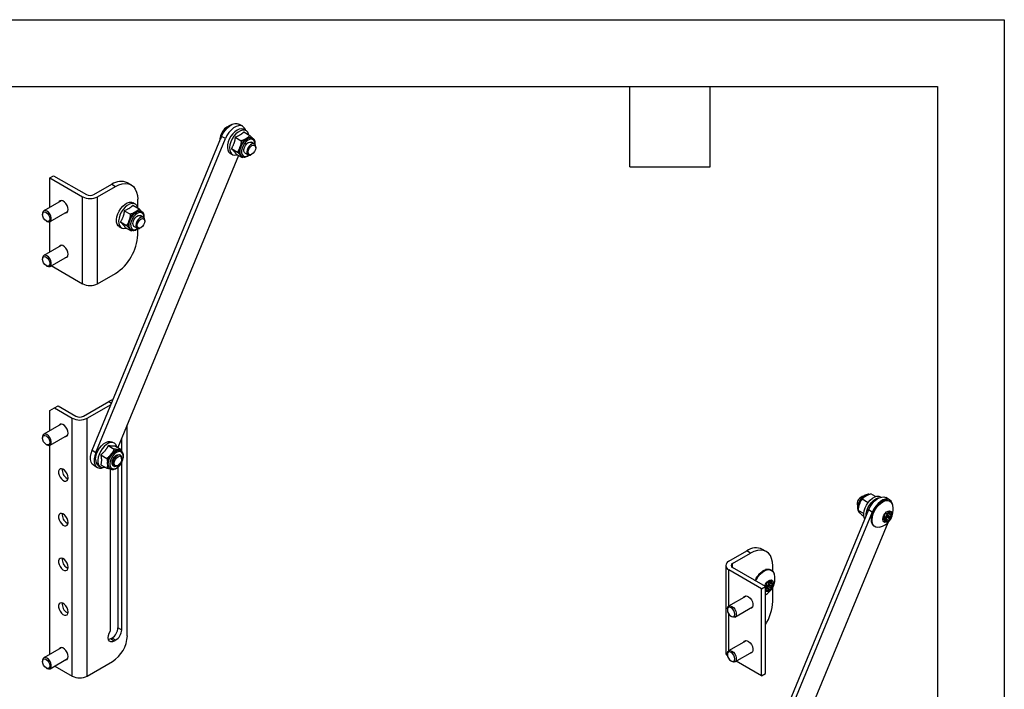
# Model space of a CAD drawing. Header units: millimetres. Extents: x 0 to 559, y 0 to 432.
# Tile 5 of 5: x 372 to 559, y 305 to 432. Entities that reach past the tile are written whole.
import ezdxf

# ---------------------------------------------------------------- set-up
doc = ezdxf.new("R2010")
doc.units = ezdxf.units.MM
doc.header["$LTSCALE"] = 2
doc.layers.add('TEXT', color=140, linetype='Continuous', lineweight=25)

msp = doc.modelspace()

# ---------------------------------------------------------------- linework, layer by layer
at = {"color": 7, "linetype": 'Continuous'}
for p, q in [((0, 431.81), (558.8, 431.81)), ((558.8, 431.81), (558.8, 0.01))]:
    msp.add_line(p, q, dxfattribs=at)
for p, q in [((414.13, 411.55), (413.42, 411.96)), ((414.34, 410.49), (415.51, 409.82)), ((414.67, 410.77), (414.35, 410.96)), ((415.97, 409.33), (415.51, 409.82)), ((385.52, 350.01), (410.12, 409.62)), ((386.23, 349.6), (410.83, 409.21)), ((410.83, 409.21), (410.12, 409.62)), ((412.7, 409.46), (413.86, 408.79)), ((416.34, 408.19), (415.77, 408.52)), ((416.03, 409.29), (415.89, 409.37)), ((413.32, 406.01), (390.42, 350.53)), ((411.75, 406.46), (412.05, 406.28)), ((411.97, 407.34), (413.14, 406.67)), ((412.86, 406.28), (414.03, 405.61)), ((413.89, 405.91), (414.03, 405.83)), ((414.57, 406.44), (415.14, 406.11)), ((415.74, 406.17), (415.88, 406.25)), ((416.59, 407.48), (416.59, 407.64)), ((414.05, 405.82), (414.03, 405.83)), ((414.03, 405.61), (414.31, 405.74)), ((377.5, 401.76), (378.21, 402.17)), ((378.21, 402.17), (384.43, 398.57)), ((377.5, 401.76), (383.72, 398.17)), ((377.5, 396.19), (377.5, 401.76)), ((385.85, 398.57), (389.24, 400.53)), ((389.24, 400.53), (389.95, 400.13)), ((392.95, 400.42), (392.24, 400.83)), ((386.55, 398.17), (389.95, 400.13)), ((379.65, 397.42), (376.34, 395.51)), ((383.72, 381.64), (383.72, 398.17)), ((386.55, 381.64), (386.55, 398.17)), ((393.27, 396.56), (394.44, 395.88)), ((393.6, 396.84), (393.28, 397.03)), ((394.19, 396.11), (394.19, 397.68)), ((376.09, 394.96), (376.09, 394.8)), ((377.54, 393.44), (380.85, 395.35)), ((380.85, 395.35), (380.9, 395.38)), ((391.63, 395.52), (392.79, 394.85)), ((394.9, 395.39), (394.44, 395.88)), ((394.96, 395.36), (394.82, 395.44)), ((376.79, 393.58), (376.94, 393.49)), ((377.5, 387.69), (377.5, 393.42)), ((390.91, 393.4), (392.07, 392.73)), ((395.27, 394.26), (394.7, 394.58)), ((395.52, 393.54), (395.52, 393.71)), ((390.68, 392.52), (390.98, 392.35)), ((391.79, 392.34), (392.96, 391.67)), ((392.82, 391.97), (392.96, 391.89)), ((392.99, 391.88), (392.96, 391.89)), ((392.96, 391.67), (393.24, 391.81)), ((393.5, 392.5), (394.07, 392.18)), ((394.19, 390.95), (394.19, 392.07)), ((394.67, 392.24), (394.81, 392.32)), ((379.65, 388.93), (376.34, 387.02)), ((376.09, 386.47), (376.09, 386.31)), ((377.54, 384.94), (380.85, 386.85)), ((380.85, 386.85), (380.9, 386.89)), ((376.79, 385.08), (376.94, 385)), ((377.77, 385.08), (383.72, 381.64)), ((386.55, 381.64), (389.95, 383.6)), ((383.87, 356.51), (388.67, 359.28)), ((388.67, 359.28), (389.22, 358.97)), ((377.5, 357.57), (378.35, 358.06)), ((377.5, 353.73), (377.5, 357.57)), ((378.35, 358.06), (379.06, 358.46)), ((378.35, 358.06), (381.74, 356.1)), ((379.06, 358.46), (382.45, 356.51)), ((384.57, 356.1), (389.11, 358.72)), ((381.74, 307.1), (381.74, 356.1)), ((384.57, 307.1), (384.57, 356.1)), ((379.65, 354.96), (376.34, 353.05)), ((392.21, 314.78), (392.21, 354.86)), ((376.09, 352.5), (376.09, 352.34)), ((377.54, 350.98), (380.85, 352.89)), ((380.85, 352.89), (380.9, 352.92)), ((391.13, 352.26), (391.13, 350.12)), ((376.79, 351.12), (376.94, 351.03)), ((377.5, 311.27), (377.5, 350.96)), ((385.52, 350.01), (386.23, 349.6)), ((388.57, 350.91), (389.74, 350.23)), ((389.59, 351.43), (389.32, 351.58)), ((389.98, 350.78), (391.15, 350.11)), ((390.43, 350.54), (390.43, 350.52)), ((391, 349.93), (390.86, 350.01)), ((391.19, 349.77), (391.15, 350.11)), ((387.16, 349.15), (388.32, 348.47)), ((390.89, 349.07), (390.74, 349.15)), ((391.13, 348.36), (391.13, 348.52)), ((385.82, 347.15), (386.52, 346.74)), ((386.72, 347.08), (387.08, 346.87)), ((387.16, 347.27), (388.32, 346.59)), ((388.32, 346.59), (388.96, 346.49)), ((388.86, 346.54), (389, 346.46)), ((389.01, 315.69), (389.01, 346.43)), ((389.54, 347.07), (389.69, 346.99)), ((390.29, 347.05), (390.43, 347.13)), ((390.43, 346.79), (390.43, 316.3)), ((391.13, 347.7), (391.13, 315.89)), ((380.75, 344.67), (380.95, 344.58)), ((531.55, 340.75), (531.51, 340.69)), ((531.7, 341.19), (531.56, 341.11)), ((532.92, 340.05), (531.79, 340.71)), ((534.35, 341.21), (533.42, 341.75)), ((535.37, 341.1), (535.26, 341.16)), ((535.92, 340.42), (535.86, 340.45)), ((537.02, 340.6), (536.31, 341.01)), ((536.51, 340.55), (536.49, 340.52)), ((536.56, 340.52), (536.51, 340.55)), ((536.54, 340.55), (536.95, 340.38)), ((537.06, 340.35), (536.92, 340.43)), ((533.02, 338.67), (511.39, 286.27)), ((530.85, 339.88), (530.85, 339.72)), ((532.12, 337.98), (531.05, 338.6)), ((533.72, 338.26), (533.02, 338.67)), ((534.06, 338.56), (534, 338.59)), ((534.53, 339.41), (534.57, 339.35)), ((534.58, 339.37), (534.53, 339.41)), ((535.17, 340.05), (535.19, 339.98)), ((535.23, 340.02), (535.17, 340.05)), ((533.72, 338.26), (512.54, 286.94)), ((531.36, 338.1), (531.41, 338.07)), ((531.41, 338.07), (531.47, 338.03)), ((532.16, 337.41), (531.94, 337.54)), ((533.6, 336.82), (533.54, 336.85)), ((533.72, 337.67), (533.66, 337.71)), ((536.05, 336.82), (535.78, 336.98)), ((535.78, 336.98), (536.02, 336.83)), ((535.79, 336.88), (535.84, 336.85)), ((536.02, 336.83), (535.84, 336.85)), ((535.85, 337.14), (536.03, 337.36)), ((535.92, 337.01), (535.86, 336.94)), ((535.92, 337.01), (536.49, 336.69)), ((536.25, 337.07), (536.06, 337.09)), ((536.06, 337.09), (536.63, 336.76)), ((536.09, 336.48), (536.09, 336.73)), ((536.17, 337.96), (536.11, 337.81)), ((536.11, 337.55), (536.11, 337.79)), ((536.25, 337.07), (536.81, 336.74)), ((536.49, 336.69), (536.3, 336.46)), ((536.32, 338.06), (536.51, 338.03)), ((536.46, 337.58), (536.46, 337.33)), ((536.46, 337.58), (537.03, 337.25)), ((536.46, 337.33), (537.03, 337)), ((536.72, 337.99), (536.54, 337.76)), ((536.54, 337.76), (537.1, 337.43)), ((536.81, 336.74), (536.63, 336.76)), ((536.65, 338.11), (536.84, 338.34)), ((536.71, 338.19), (537.08, 337.97)), ((536.72, 337.99), (537.29, 337.66)), ((536.75, 338.24), (537.04, 338.07)), ((536.9, 338.4), (537.05, 338.32)), ((537.03, 337.25), (537.03, 337)), ((537.05, 338.32), (537.04, 338.07)), ((537.29, 337.66), (537.1, 337.43)), ((537.11, 337.97), (537.29, 337.94)), ((380.75, 336.17), (380.95, 336.09)), ((516.32, 286.86), (536.73, 336.31)), ((533.72, 336.11), (533.66, 336.14)), ((534.12, 335.58), (534.26, 335.5)), ((536.09, 336.58), (536.3, 336.46)), ((513.58, 330.78), (512.87, 331.19)), ((506.48, 328.93), (509.87, 330.89)), ((507.18, 328.53), (510.58, 330.49)), ((510.58, 330.49), (509.87, 330.89)), ((380.75, 327.68), (380.95, 327.59)), ((505.89, 328.12), (505.89, 311.59)), ((507.18, 327.71), (507.18, 328.53)), ((513.41, 324.12), (507.18, 327.71)), ((513.53, 327.33), (513.47, 327.36)), ((514.16, 327.39), (514.1, 327.43)), ((514.14, 327.42), (514.46, 327.26)), ((514.82, 327.03), (514.82, 328.04)), ((512.7, 323.71), (506.48, 327.3)), ((506.48, 320.42), (506.48, 327.3)), ((511.47, 325.23), (511.64, 325.56)), ((511.64, 325.56), (511.58, 325.59)), ((512.18, 326.35), (512.13, 326.39)), ((512.84, 326.97), (512.78, 327)), ((512.78, 327), (512.79, 326.93)), ((514.58, 327.23), (514.44, 327.31)), ((512.7, 323.71), (513.41, 324.12)), ((512.7, 307.18), (512.7, 323.71)), ((513.41, 324.1), (513.56, 324.28)), ((513.41, 307.59), (513.41, 324.12)), ((513.41, 323.88), (513.41, 323.88)), ((513.41, 323.88), (513.98, 323.56)), ((513.56, 323.73), (513.41, 323.81)), ((513.41, 323.81), (513.53, 323.74)), ((513.53, 323.74), (513.41, 323.76)), ((513.73, 323.92), (513.55, 323.95)), ((513.55, 323.95), (514.12, 323.63)), ((513.58, 323.37), (513.6, 323.63)), ((513.64, 324.46), (513.65, 324.71)), ((513.73, 323.92), (514.3, 323.59)), ((513.87, 324.97), (514.05, 324.93)), ((513.97, 324.42), (513.95, 324.17)), ((513.95, 324.17), (514.52, 323.84)), ((513.97, 324.42), (514.53, 324.1)), ((514.23, 324.82), (514.04, 324.61)), ((514.04, 324.61), (514.61, 324.28)), ((514.3, 323.59), (514.12, 323.63)), ((514.19, 325), (514.39, 325.22)), ((514.23, 325.05), (514.62, 324.83)), ((514.23, 324.82), (514.8, 324.5)), ((514.28, 325.1), (514.58, 324.93)), ((514.44, 325.27), (514.59, 325.19)), ((514.53, 324.1), (514.52, 323.84)), ((514.59, 325.19), (514.58, 324.93)), ((514.8, 324.5), (514.61, 324.28)), ((514.64, 324.82), (514.82, 324.79)), ((514.82, 321.31), (514.82, 323.96)), ((509.75, 322.31), (506.44, 320.4)), ((513.59, 323.45), (513.79, 323.33)), ((513.98, 323.56), (513.79, 323.33)), ((506.2, 319.86), (506.2, 319.69)), ((507.64, 318.33), (510.95, 320.24)), ((511.01, 320.28), (510.95, 320.24)), ((380.75, 319.19), (380.95, 319.1)), ((506.48, 311.93), (506.48, 318.88)), ((506.9, 318.47), (507.04, 318.39)), ((391.13, 315.89), (390.43, 316.3)), ((389.3, 314.34), (389.01, 314.18)), ((390, 313.93), (389.3, 314.34)), ((379.65, 312.5), (376.34, 310.59)), ((389.72, 313.77), (389.01, 314.18)), ((390, 313.93), (389.72, 313.77)), ((509.75, 313.82), (506.44, 311.91)), ((506.2, 311.36), (506.2, 311.2)), ((507.64, 309.83), (510.95, 311.74)), ((511.01, 311.78), (510.95, 311.74)), ((376.09, 310.04), (376.09, 309.88)), ((376.79, 308.66), (376.94, 308.57)), ((377.54, 308.52), (380.85, 310.43)), ((378.42, 309.02), (381.74, 307.1)), ((380.85, 310.43), (380.9, 310.46)), ((384.57, 307.1), (389.38, 309.88)), ((506.9, 309.98), (507.04, 309.89)), ((512.7, 307.18), (507.88, 309.97)), ((512.7, 307.18), (513.41, 307.59))]:
    msp.add_line(p, q)
at = {"flags": 128}
for points in [[(410.12, 409.62), (410.42, 410.22), (410.79, 410.78), (411.21, 411.26), (411.68, 411.65), (412.15, 411.93), (412.62, 412.07), (413.04, 412.08), (413.42, 411.96), (413.42, 411.96)], [(414.67, 410.77), (414.63, 410.92), (414.42, 411.29), (414.12, 411.55), (413.75, 411.68), (413.32, 411.66), (412.86, 411.52), (412.38, 411.24), (411.92, 410.85), (411.49, 410.37), (411.12, 409.81), (410.83, 409.21)], [(413.88, 411.08), (413.48, 411.02), (413.05, 410.84), (412.63, 410.53), (412.23, 410.14), (411.87, 409.66), (411.58, 409.13), (411.36, 408.58), (411.24, 408.04), (411.21, 407.53), (411.28, 407.09), (411.45, 406.73), (411.71, 406.48), (411.75, 406.46)], [(412.47, 409.66), (412.14, 409.15), (411.88, 408.61), (411.71, 408.06), (411.63, 407.53), (411.66, 407.05), (411.78, 406.64), (411.99, 406.33), (412.28, 406.14), (412.64, 406.08), (413.04, 406.14), (413.08, 406.15)], [(415.28, 409.95), (415.25, 410.09), (415.08, 410.44), (414.82, 410.69), (414.49, 410.82), (414.11, 410.83), (413.69, 410.7), (413.27, 410.46), (412.85, 410.1), (412.47, 409.66)], [(414.35, 410.96), (414.23, 411.02), (413.88, 411.08)], [(413.89, 405.91), (413.76, 406.01), (413.57, 406.29), (413.48, 406.67), (413.5, 407.12), (413.61, 407.61), (413.83, 408.1), (414.12, 408.56)], [(414.03, 405.83), (413.9, 405.92), (413.71, 406.2), (413.62, 406.58), (413.64, 407.04), (413.75, 407.53), (413.97, 408.02), (414.26, 408.48)], [(414.48, 408.31), (414.2, 407.87), (414.01, 407.41), (413.91, 406.95), (413.91, 406.53), (414.02, 406.19), (414.22, 405.96), (414.49, 405.84), (414.82, 405.86), (415.18, 406.01), (415.26, 406.07)], [(414.12, 408.56), (414.46, 408.95), (414.84, 409.25), (415.23, 409.42), (415.58, 409.47), (415.89, 409.37)], [(414.26, 408.48), (414.61, 408.87), (414.99, 409.17), (415.37, 409.34), (415.73, 409.38), (416.03, 409.29)], [(414.57, 406.44), (414.44, 406.57), (414.34, 406.83), (414.34, 407.17), (414.44, 407.55), (414.63, 407.92), (414.88, 408.23), (415.17, 408.46), (415.46, 408.57), (415.72, 408.54), (415.77, 408.52)], [(416.44, 408.11), (416.43, 408.43), (416.33, 408.77), (416.13, 409), (415.85, 409.11), (415.52, 409.09), (415.16, 408.94), (414.8, 408.67), (414.48, 408.31)], [(416.59, 407.64), (416.54, 407.94), (416.4, 408.15), (416.17, 408.25), (415.9, 408.21), (415.6, 408.04), (415.33, 407.77), (415.1, 407.43), (414.95, 407.05), (414.89, 406.68)], [(415.17, 406.68), (415.23, 407.02), (415.39, 407.37), (415.62, 407.68), (415.89, 407.89), (416.16, 407.98), (416.39, 407.93), (416.54, 407.75), (416.59, 407.47), (416.53, 407.12), (416.37, 406.77), (416.14, 406.46), (415.87, 406.25), (415.6, 406.16), (415.37, 406.21), (415.22, 406.39), (415.17, 406.68)], [(416.03, 409.29), (416.03, 409.29), (416.08, 409.26)], [(414.89, 406.68), (414.94, 406.37), (415.08, 406.16), (415.3, 406.06), (415.58, 406.1), (415.74, 406.17)], [(389.95, 400.13), (390.61, 400.45), (391.26, 400.64), (391.87, 400.7), (392.44, 400.63), (392.95, 400.42), (393.38, 400.09), (393.73, 399.63), (393.98, 399.07), (394.14, 398.41), (394.19, 397.68)], [(380.97, 395.74), (380.92, 396.11), (380.77, 396.5), (380.55, 396.87), (380.27, 397.17), (379.97, 397.37), (379.68, 397.46), (379.42, 397.41), (379.24, 397.24), (379.2, 397.17)], [(379.71, 397.45), (379.7, 397.45), (379.65, 397.42)], [(390.68, 392.52), (390.5, 392.65), (390.29, 392.96), (390.17, 393.36), (390.14, 393.84), (390.22, 394.37), (390.39, 394.92), (390.64, 395.46), (390.97, 395.96), (391.35, 396.41), (391.77, 396.76), (392.19, 397.01), (392.61, 397.13), (392.99, 397.13), (393.28, 397.03)], [(394.21, 396.01), (394.18, 396.15), (394.01, 396.51), (393.75, 396.76), (393.43, 396.89), (393.04, 396.89), (392.63, 396.77), (392.2, 396.52), (391.78, 396.17), (391.4, 395.73)], [(376.94, 395.45), (376.65, 395.56), (376.39, 395.54), (376.2, 395.39), (376.1, 395.13), (376.09, 394.96)], [(376.79, 395.21), (377.07, 394.99), (377.29, 394.68), (377.45, 394.33), (377.5, 393.98), (377.45, 393.7), (377.29, 393.53), (377.07, 393.48), (376.79, 393.58), (376.52, 393.8), (376.29, 394.1), (376.14, 394.46), (376.09, 394.8), (376.14, 395.08), (376.29, 395.26), (376.52, 395.3), (376.79, 395.21)], [(376.94, 393.49), (376.94, 393.49), (377.23, 393.39), (377.48, 393.41), (377.67, 393.56), (377.77, 393.82), (377.77, 394.16), (377.67, 394.54), (377.48, 394.91), (377.23, 395.23), (376.94, 395.45)], [(380.4, 395.09), (380.55, 395.09), (380.77, 395.2), (380.92, 395.42), (380.97, 395.74)], [(391.4, 395.73), (391.07, 395.22), (390.81, 394.67), (390.64, 394.12), (390.56, 393.59), (390.59, 393.11), (390.71, 392.71), (390.92, 392.4), (391.22, 392.21), (391.57, 392.14), (391.98, 392.2), (392.02, 392.21)], [(393.05, 394.63), (393.4, 395.02), (393.78, 395.31), (394.16, 395.49), (394.52, 395.53), (394.82, 395.44)], [(393.19, 394.55), (393.54, 394.94), (393.92, 395.23), (394.3, 395.41), (394.66, 395.45), (394.96, 395.36)], [(395.37, 394.17), (395.36, 394.49), (395.26, 394.83), (395.06, 395.07), (394.78, 395.18), (394.45, 395.16), (394.1, 395.01), (393.74, 394.74), (393.41, 394.37)], [(394.96, 395.36), (394.97, 395.36), (395.02, 395.32)], [(392.82, 391.97), (392.69, 392.07), (392.51, 392.35), (392.41, 392.73), (392.43, 393.18), (392.55, 393.67), (392.76, 394.17), (393.05, 394.63)], [(392.96, 391.89), (392.83, 391.99), (392.65, 392.27), (392.56, 392.65), (392.57, 393.1), (392.69, 393.59), (392.9, 394.09), (393.19, 394.55)], [(393.41, 394.37), (393.14, 393.94), (392.94, 393.47), (392.84, 393.01), (392.85, 392.6), (392.95, 392.26), (393.15, 392.02), (393.42, 391.91), (393.76, 391.93), (394.11, 392.08), (394.2, 392.13)], [(393.26, 393.05), (393.31, 393.42), (393.45, 393.8), (393.68, 394.15), (393.96, 394.42), (394.25, 394.59), (394.53, 394.64), (394.7, 394.58)], [(395.52, 393.71), (395.47, 394.01), (395.32, 394.22), (395.09, 394.31), (394.82, 394.27), (394.52, 394.1), (394.25, 393.82), (394.02, 393.47), (393.87, 393.09), (393.82, 392.73)], [(394.1, 392.73), (394.16, 393.07), (394.31, 393.42), (394.54, 393.73), (394.81, 393.95), (395.08, 394.05), (395.31, 394), (395.46, 393.83), (395.52, 393.54), (395.46, 393.2), (395.31, 392.85), (395.08, 392.54), (394.81, 392.32), (394.54, 392.22), (394.31, 392.27), (394.16, 392.45), (394.1, 392.73)], [(393.82, 392.73), (393.87, 392.42), (394.02, 392.21), (394.25, 392.12), (394.52, 392.17), (394.67, 392.24)], [(380.97, 387.25), (380.92, 387.62), (380.77, 388.01), (380.55, 388.38), (380.27, 388.68), (379.97, 388.88), (379.68, 388.96), (379.42, 388.92), (379.24, 388.75), (379.2, 388.67)], [(379.71, 388.96), (379.7, 388.96), (379.65, 388.93)], [(380.4, 386.6), (380.55, 386.6), (380.77, 386.71), (380.92, 386.93), (380.97, 387.25)], [(376.94, 386.96), (376.65, 387.07), (376.39, 387.05), (376.2, 386.9), (376.1, 386.64), (376.09, 386.47)], [(376.79, 386.72), (377.07, 386.5), (377.29, 386.19), (377.45, 385.84), (377.5, 385.49), (377.45, 385.21), (377.29, 385.04), (377.07, 384.99), (376.79, 385.08), (376.52, 385.3), (376.29, 385.61), (376.14, 385.97), (376.09, 386.31), (376.14, 386.59), (376.29, 386.77), (376.52, 386.81), (376.79, 386.72)], [(376.94, 385), (376.94, 385), (377.23, 384.89), (377.48, 384.92), (377.67, 385.07), (377.77, 385.33), (377.77, 385.67), (377.67, 386.05), (377.48, 386.42), (377.23, 386.74), (376.94, 386.96), (376.94, 386.96)], [(389.48, 359.61), (389.23, 359.54), (388.67, 359.28)], [(380.97, 353.28), (380.92, 353.65), (380.77, 354.04), (380.55, 354.41), (380.27, 354.71), (379.97, 354.91), (379.68, 355), (379.42, 354.95), (379.24, 354.78), (379.2, 354.71)], [(379.71, 354.99), (379.7, 354.99), (379.65, 354.96)], [(376.94, 352.99), (376.65, 353.1), (376.39, 353.08), (376.2, 352.93), (376.1, 352.67), (376.09, 352.5)], [(376.79, 352.75), (377.07, 352.53), (377.29, 352.22), (377.45, 351.87), (377.5, 351.52), (377.45, 351.24), (377.29, 351.07), (377.07, 351.02), (376.79, 351.12), (376.52, 351.33), (376.29, 351.64), (376.14, 352), (376.09, 352.34), (376.14, 352.62), (376.29, 352.8), (376.52, 352.84), (376.79, 352.75)], [(376.94, 351.03), (376.94, 351.03), (377.23, 350.93), (377.48, 350.95), (377.67, 351.1), (377.77, 351.36), (377.77, 351.7), (377.67, 352.08), (377.48, 352.45), (377.23, 352.77), (376.94, 352.99), (376.94, 352.99)], [(380.4, 352.63), (380.55, 352.63), (380.77, 352.74), (380.92, 352.96), (380.97, 353.28)], [(386.18, 348.27), (386.23, 348.78), (386.38, 349.33), (386.62, 349.88), (386.93, 350.4), (387.3, 350.86), (387.7, 351.23), (388.13, 351.51), (388.55, 351.67), (388.94, 351.7), (389.29, 351.6), (389.32, 351.58)], [(385.82, 347.15), (385.52, 347.4), (385.32, 347.78), (385.21, 348.25), (385.21, 348.8), (385.31, 349.39), (385.52, 350.01)], [(390.24, 350.63), (390.22, 350.72), (390.05, 351.08), (389.79, 351.33), (389.46, 351.46), (389.08, 351.46), (388.66, 351.33), (388.23, 351.08), (387.82, 350.73), (387.43, 350.29), (387.1, 349.78), (386.85, 349.23), (386.68, 348.68), (386.6, 348.15), (386.63, 347.67), (386.75, 347.27), (386.97, 346.96), (387.26, 346.77), (387.62, 346.71), (388.02, 346.77)], [(388.86, 346.54), (388.83, 346.56), (388.61, 346.8), (388.48, 347.14), (388.45, 347.57), (388.53, 348.05), (388.71, 348.55), (388.97, 349.03), (389.3, 349.45), (389.67, 349.78), (390.05, 350), (390.43, 350.1), (390.75, 350.06), (390.86, 350.01)], [(389.01, 346.46), (388.97, 346.48), (388.75, 346.72), (388.62, 347.06), (388.59, 347.49), (388.67, 347.97), (388.85, 348.47), (389.11, 348.95), (389.44, 349.37), (389.81, 349.7), (390.2, 349.92), (390.57, 350.02), (390.9, 349.98), (391.02, 349.92)], [(386.23, 349.6), (386.02, 348.98), (385.91, 348.39), (385.92, 347.84), (386.02, 347.37), (386.23, 346.99), (386.53, 346.74), (386.9, 346.61), (387.33, 346.62), (387.65, 346.71)], [(390.14, 346.64), (390.5, 346.91), (390.83, 347.27), (391.11, 347.71), (391.3, 348.17), (391.4, 348.63), (391.4, 349.05), (391.3, 349.39), (391.11, 349.63), (390.83, 349.75), (390.5, 349.73), (390.14, 349.58), (389.79, 349.32), (389.46, 348.95), (389.18, 348.52), (388.99, 348.05), (388.88, 347.59), (388.88, 347.18), (388.99, 346.83), (389.18, 346.59), (389.46, 346.48), (389.79, 346.49), (390.14, 346.64)], [(389.3, 347.62), (389.35, 347.99), (389.49, 348.37), (389.72, 348.72), (390, 348.99), (390.29, 349.16), (390.57, 349.21), (390.74, 349.15)], [(391.13, 348.52), (391.09, 348.81), (390.95, 349.03), (390.72, 349.12), (390.45, 349.09), (390.15, 348.92), (389.87, 348.65), (389.65, 348.3), (389.49, 347.92), (389.44, 347.56)], [(389.72, 347.55), (389.78, 347.9), (389.94, 348.25), (390.17, 348.56), (390.44, 348.77), (390.71, 348.86), (390.94, 348.81), (391.09, 348.63), (391.13, 348.34), (391.08, 348), (390.92, 347.64), (390.69, 347.34), (390.42, 347.12), (390.15, 347.04), (389.92, 347.09), (389.77, 347.27), (389.72, 347.55)], [(380.97, 344.79), (380.92, 345.16), (380.77, 345.55), (380.55, 345.92), (380.27, 346.22), (379.97, 346.42), (379.68, 346.5), (379.42, 346.46), (379.24, 346.29), (379.14, 346.02), (379.14, 345.67), (379.24, 345.28), (379.42, 344.9), (379.68, 344.56), (379.97, 344.3), (380.27, 344.16), (380.55, 344.14), (380.77, 344.25), (380.92, 344.47), (380.97, 344.79)], [(389.44, 347.56), (389.48, 347.25), (389.63, 347.03), (389.85, 346.94), (390.12, 346.97), (390.29, 347.05)], [(532.55, 337.54), (532.58, 337.99), (532.7, 338.53), (532.91, 339.08), (533.21, 339.61), (533.57, 340.09), (533.97, 340.49), (534.39, 340.79), (534.82, 340.97), (535.18, 341.03)], [(532.96, 340.1), (533.34, 340.55), (533.76, 340.9), (534.19, 341.14), (534.6, 341.27), (534.99, 341.27), (535.31, 341.14), (535.37, 341.09)], [(532.96, 340.1), (533.34, 340.54), (533.75, 340.9), (534.18, 341.14), (534.6, 341.26), (534.98, 341.26), (535.26, 341.16)], [(533.02, 338.67), (533.31, 339.27), (533.68, 339.83), (534.11, 340.32), (534.57, 340.71), (535.05, 340.98), (535.51, 341.13), (535.94, 341.14), (536.31, 341.01), (536.31, 341.01)], [(533.68, 336.82), (533.74, 337.36), (533.89, 337.93), (534.14, 338.5), (534.46, 339.04), (534.83, 339.52), (535.26, 339.92), (535.7, 340.23), (536.14, 340.41), (536.55, 340.48), (536.92, 340.41), (537.23, 340.22), (537.46, 339.92), (537.56, 339.68)], [(537.64, 339.36), (537.63, 339.5), (537.52, 339.97), (537.32, 340.35), (537.02, 340.6), (536.65, 340.73), (536.22, 340.72), (535.75, 340.57), (535.28, 340.3), (534.82, 339.91), (534.39, 339.42), (534.02, 338.86), (533.72, 338.26)], [(530.85, 339.73), (530.9, 339.43), (530.95, 339.31)], [(532.32, 336.99), (532.27, 337.08), (532.15, 337.49), (532.12, 337.97), (532.2, 338.5), (532.37, 339.05), (532.63, 339.6), (532.96, 340.1)], [(532.32, 337), (532.27, 337.1), (532.15, 337.5), (532.13, 337.98), (532.2, 338.51), (532.37, 339.06), (532.63, 339.6), (532.96, 340.1)], [(380.97, 336.3), (380.92, 336.67), (380.77, 337.06), (380.55, 337.43), (380.27, 337.73), (379.97, 337.93), (379.68, 338.01), (379.42, 337.97), (379.24, 337.8), (379.14, 337.52), (379.14, 337.18), (379.24, 336.79), (379.42, 336.41), (379.68, 336.07), (379.97, 335.81), (380.27, 335.67), (380.55, 335.65), (380.77, 335.76), (380.92, 335.98), (380.97, 336.3)], [(535.08, 335.4), (534.77, 335.37), (534.4, 335.43), (534.09, 335.62), (533.86, 335.93), (533.73, 336.33), (533.68, 336.82)], [(535.72, 336.93), (535.78, 337.29), (535.93, 337.67), (536.16, 338.02), (536.44, 338.29), (536.73, 338.45), (537, 338.49), (537.23, 338.4), (537.37, 338.18), (537.42, 337.87), (537.36, 337.51), (537.21, 337.13), (536.98, 336.78), (536.7, 336.51), (536.41, 336.34), (536.13, 336.31), (535.91, 336.4), (535.77, 336.62), (535.72, 336.93)], [(535.84, 336.85), (535.81, 336.86), (535.79, 336.89), (535.78, 336.92), (535.77, 336.96), (535.78, 337), (535.79, 337.05), (535.82, 337.1), (535.85, 337.14)], [(536.84, 338.34), (536.87, 338.38), (536.91, 338.4), (536.94, 338.42), (536.98, 338.42), (537.01, 338.41), (537.03, 338.39), (537.04, 338.36), (537.05, 338.32)], [(537.29, 337.94), (537.32, 337.93), (537.34, 337.91), (537.36, 337.88), (537.36, 337.84), (537.36, 337.8), (537.34, 337.75), (537.32, 337.7), (537.29, 337.66)], [(536.3, 336.46), (536.27, 336.42), (536.23, 336.4), (536.19, 336.38), (536.16, 336.38), (536.13, 336.39), (536.11, 336.41), (536.09, 336.44), (536.09, 336.48)], [(380.97, 327.8), (380.92, 328.18), (380.77, 328.57), (380.55, 328.93), (380.27, 329.23), (379.97, 329.44), (379.68, 329.52), (379.42, 329.48), (379.24, 329.31), (379.14, 329.03), (379.14, 328.68), (379.24, 328.3), (379.42, 327.91), (379.68, 327.58), (379.97, 327.32), (380.27, 327.18), (380.55, 327.16), (380.77, 327.26), (380.92, 327.49), (380.97, 327.8)], [(514.82, 328.04), (514.77, 328.77), (514.61, 329.43), (514.36, 329.99), (514.01, 330.45), (513.58, 330.78), (513.07, 330.99), (512.51, 331.06), (511.89, 331), (511.24, 330.81), (510.58, 330.49)], [(511.56, 325.18), (511.72, 325.49), (512.05, 326.02), (512.44, 326.49), (512.86, 326.88), (513.31, 327.16), (513.74, 327.32), (514.15, 327.36), (514.51, 327.26), (514.8, 327.05), (515.02, 326.72), (515.07, 326.56)], [(513.3, 324.18), (513.31, 324.22), (513.47, 324.6), (513.71, 324.94), (513.99, 325.2), (514.29, 325.35), (514.56, 325.37), (514.77, 325.25), (514.9, 325.03), (514.93, 324.71), (514.86, 324.34), (514.7, 323.96), (514.46, 323.62), (514.18, 323.36), (513.89, 323.21), (513.62, 323.19), (513.41, 323.3)], [(514.39, 325.22), (514.42, 325.26), (514.46, 325.28), (514.49, 325.3), (514.53, 325.3), (514.56, 325.28), (514.58, 325.26), (514.59, 325.23), (514.59, 325.19)], [(514.82, 324.79), (514.84, 324.78), (514.86, 324.75), (514.88, 324.72), (514.88, 324.68), (514.87, 324.63), (514.85, 324.58), (514.83, 324.54), (514.8, 324.5)], [(509.3, 322.06), (509.43, 322.23), (509.65, 322.34), (509.93, 322.32), (510.23, 322.18), (510.52, 321.92), (510.78, 321.58), (510.96, 321.2), (511.06, 320.81), (511.06, 320.46), (510.96, 320.19), (510.78, 320.02), (510.52, 319.98), (510.5, 319.98)], [(509.75, 322.31), (509.81, 322.34), (509.81, 322.34)], [(513.79, 323.33), (513.75, 323.3), (513.71, 323.28), (513.68, 323.26), (513.65, 323.26), (513.62, 323.28), (513.6, 323.3), (513.59, 323.33), (513.58, 323.37)], [(380.97, 319.31), (380.92, 319.69), (380.77, 320.08), (380.55, 320.44), (380.27, 320.74), (379.97, 320.94), (379.68, 321.03), (379.42, 320.98), (379.24, 320.81), (379.14, 320.54), (379.14, 320.19), (379.24, 319.8), (379.42, 319.42), (379.68, 319.08), (379.97, 318.83), (380.27, 318.68), (380.55, 318.66), (380.77, 318.77), (380.92, 319), (380.97, 319.31)], [(506.2, 319.86), (506.21, 320.02), (506.31, 320.28), (506.5, 320.43), (506.75, 320.45), (507.04, 320.35)], [(506.9, 320.1), (506.63, 320.19), (506.4, 320.15), (506.25, 319.97), (506.2, 319.69), (506.25, 319.35), (506.4, 318.99), (506.63, 318.69), (506.9, 318.47), (507.17, 318.37), (507.4, 318.42), (507.56, 318.59), (507.61, 318.88), (507.56, 319.22), (507.4, 319.57), (507.17, 319.88), (506.9, 320.1)], [(507.04, 320.35), (507.33, 320.12), (507.59, 319.8), (507.78, 319.43), (507.88, 319.05), (507.88, 318.71), (507.78, 318.45), (507.59, 318.3), (507.33, 318.28), (507.04, 318.39), (507.04, 318.39)], [(389.72, 313.77), (389.38, 313.63), (389.07, 313.63), (388.82, 313.77), (388.65, 314.02), (388.59, 314.38), (388.63, 314.81), (388.78, 315.25), (389.01, 315.69)], [(380.97, 310.82), (380.92, 311.19), (380.77, 311.58), (380.55, 311.95), (380.27, 312.25), (379.97, 312.45), (379.68, 312.54), (379.42, 312.49), (379.24, 312.32), (379.2, 312.25)], [(379.71, 312.53), (379.7, 312.53), (379.65, 312.5)], [(389.01, 314.18), (388.67, 314.04), (388.65, 314.03)], [(509.3, 313.56), (509.43, 313.74), (509.65, 313.85), (509.93, 313.83), (510.23, 313.68), (510.52, 313.43), (510.78, 313.09), (510.96, 312.71), (511.06, 312.32), (511.06, 311.97), (510.96, 311.7), (510.78, 311.53), (510.52, 311.48), (510.5, 311.49)], [(509.75, 313.82), (509.81, 313.85), (509.81, 313.85)], [(376.94, 310.53), (376.65, 310.64), (376.39, 310.62), (376.2, 310.47), (376.1, 310.21), (376.09, 310.04)], [(376.94, 308.57), (376.94, 308.57), (377.23, 308.47), (377.48, 308.49), (377.67, 308.64), (377.77, 308.9), (377.77, 309.24), (377.67, 309.62), (377.48, 309.99), (377.23, 310.31), (376.94, 310.53), (376.94, 310.53)], [(380.4, 310.17), (380.55, 310.17), (380.77, 310.28), (380.92, 310.5), (380.97, 310.82)], [(506.2, 311.36), (506.21, 311.53), (506.31, 311.79), (506.5, 311.94), (506.75, 311.96), (507.04, 311.85)], [(506.9, 311.61), (506.63, 311.7), (506.4, 311.66), (506.25, 311.48), (506.2, 311.2), (506.25, 310.86), (506.4, 310.5), (506.63, 310.19), (506.9, 309.98), (507.17, 309.88), (507.4, 309.93), (507.56, 310.1), (507.61, 310.38), (507.56, 310.73), (507.4, 311.08), (507.17, 311.39), (506.9, 311.61)], [(507.04, 311.85), (507.33, 311.63), (507.59, 311.31), (507.78, 310.94), (507.88, 310.56), (507.88, 310.22), (507.78, 309.96), (507.59, 309.81), (507.33, 309.78), (507.04, 309.89), (507.04, 309.89)], [(376.79, 310.29), (377.07, 310.07), (377.29, 309.76), (377.45, 309.41), (377.5, 309.06), (377.45, 308.78), (377.29, 308.61), (377.07, 308.56), (376.79, 308.66), (376.52, 308.87), (376.29, 309.18), (376.14, 309.54), (376.09, 309.88), (376.14, 310.16), (376.29, 310.34), (376.52, 310.38), (376.79, 310.29)]]:
    msp.add_lwpolyline(points, dxfattribs=at)
for centre, radius, start, end in [((413.09, 408.68), 3.36, 108.3244, 180.0791), ((413.99, 408.16), 4.19, 120.7434, 167.2243), ((391, 398.03), 3.06, 66.1853, 125.1252), ((385.14, 399.94), 1.54, 242.6097, 297.3903), ((385.14, 400.9), 3.07, 242.6097, 297.3903), ((393.82, 392.98), 0.571, 172.4814, 236.2064), ((385.04, 391.33), 9.15, 302.3869, 357.6131), ((385.14, 384.37), 3.07, 242.6097, 297.3903), ((383.16, 358.83), 3.07, 242.6097, 297.3903), ((383.16, 357.87), 1.54, 242.6097, 297.3903), ((387.45, 348.12), 1.27, 173.3801, 235.3077), ((381.69, 346.26), 1.85, 173.5386, 239.4833), ((389.86, 347.55), 0.571, 172.4814, 236.2064), ((532.43, 339.77), 1.57, 102.3033, 181.205), ((532.39, 339.81), 1.54, 122.645, 176.7908), ((533.63, 339.02), 2.62, 139.4467, 189.1979), ((533.21, 339.81), 1.82, 92.5339, 149.8236), ((533.67, 339.4), 2.25, 113.9463, 137.0649), ((536.55, 338.61), 1.97, 109.4518, 110.6301), ((536.41, 339.44), 1.12, 83.3759, 85.0952), ((538.29, 336.4), 4.82, 152.3197, 152.9681), ((538.05, 336.59), 4.51, 140.608, 141.2856), ((534.35, 338.68), 3.36, 282.667, 0), ((537.22, 337.44), 3.31, 127.2533, 128.0854), ((534.35, 338.68), 3.36, 0, 17.3384), ((381.69, 337.77), 1.85, 173.5386, 239.4833), ((536.21, 336.86), 2.67, 179.1507, 180.1119), ((537.56, 336.67), 4.04, 164.4241, 165.1539), ((535.5, 338.03), 1.06, 285.64, 0.5207), ((536.07, 336.91), 0.178, 92.1154, 146.1555), ((536.01, 336.75), 0.0895, 349.8077, 77.4035), ((535.8, 337.56), 0.31, 319.7423, 356.6575), ((536.37, 337.8), 0.261, 100.3649, 180.8499), ((536.2, 337.33), 0.261, 280.3649, 0.8499), ((536.77, 337.56), 0.31, 139.7423, 176.6575), ((536.64, 336.59), 0.178, 92.1154, 146.1555), ((536.5, 338.21), 0.178, 272.1154, 326.1555), ((536.48, 338.19), 0.32, 320.0829, 351.1628), ((536.77, 337), 0.261, 280.3649, 0.8499), ((537.34, 337.23), 0.31, 139.7423, 176.6575), ((537.13, 338.05), 0.0895, 169.8077, 257.4035), ((535.06, 336.68), 1.49, 199.821, 201.236), ((534.6, 336.41), 0.959, 229.699, 231.6017), ((511.63, 328.47), 2.99, 65.3927, 125.9177), ((381.69, 329.28), 1.85, 173.5386, 239.4833), ((506.79, 328.12), 0.873, 110.7834, 249.2166), ((507.34, 328.12), 0.437, 110.7834, 249.2166), ((514.02, 325.63), 1.82, 106.5297, 107.7726), ((513.94, 326.38), 1.05, 79.1577, 80.9427), ((515.83, 323.27), 4.84, 150.7756, 151.4218), ((515.47, 323.54), 4.39, 138.9692, 139.6593), ((514.62, 324.48), 3.13, 125.2108, 126.0762), ((511.87, 325.56), 3.36, 297.2952, 0), ((511.87, 325.56), 3.36, 0, 17.3384), ((512.97, 324.93), 1.1, 293.3367, 0.1677), ((513.55, 323.79), 0.167, 88.4109, 145.0385), ((513.5, 323.65), 0.0943, 347.4727, 71.883), ((513.33, 324.49), 0.316, 318.4043, 354.8094), ((513.91, 324.71), 0.255, 97.9446, 179.9924), ((513.7, 324.17), 0.255, 277.9446, 359.9924), ((514.28, 324.4), 0.316, 138.4043, 174.8094), ((514.12, 323.46), 0.167, 88.4109, 145.0385), ((514.06, 325.1), 0.167, 268.4109, 325.0385), ((514, 325.03), 0.309, 317.9728, 355.5281), ((514.26, 323.84), 0.255, 277.9446, 359.9924), ((514.85, 324.07), 0.316, 138.4043, 174.8094), ((514.67, 324.91), 0.0943, 167.4727, 251.883), ((381.69, 320.78), 1.85, 173.5386, 239.4833), ((505.97, 321.65), 8.86, 327.1014, 357.772), ((387.97, 316.41), 2.46, 302.6055, 357.3945), ((386.07, 315.06), 6.15, 302.6055, 357.3945), ((388.68, 316), 2.46, 302.6055, 357.3945), ((506.75, 311.63), 0.86, 182.8522, 232.1448), ((383.16, 309.83), 3.07, 242.6097, 297.3903)]:
    msp.add_arc(centre, radius, start, end)
for points, knots in [([(414.34, 410.49), (414.32, 410.47), (414.27, 410.42), (414.2, 410.34), (414.13, 410.27), (414.05, 410.2), (413.97, 410.14), (413.89, 410.07), (413.81, 410.01), (413.73, 409.96), (413.61, 409.88), (413.44, 409.78), (413.22, 409.67), (412.97, 409.56), (412.79, 409.49), (412.7, 409.46)], [0, 0, 0, 0, 0.060246, 0.119179, 0.176845, 0.233291, 0.288569, 0.342734, 0.395843, 0.447957, 0.499142, 0.615793, 0.73773, 0.865609, 1, 1, 1, 1]), ([(415.51, 409.82), (415.48, 409.79), (415.43, 409.74), (415.35, 409.66), (415.28, 409.58), (415.16, 409.48), (415.01, 409.36), (414.81, 409.23), (414.6, 409.1), (414.37, 408.99), (414.12, 408.88), (413.95, 408.82), (413.86, 408.79)], [0, 0, 0, 0, 0.064433, 0.127286, 0.18891, 0.249704, 0.375398, 0.499111, 0.623458, 0.749724, 0.872254, 1, 1, 1, 1]), ([(412.7, 409.46), (412.69, 409.41), (412.68, 409.32), (412.66, 409.18), (412.64, 409.05), (412.62, 408.92), (412.59, 408.79), (412.56, 408.67), (412.53, 408.55), (412.5, 408.44), (412.45, 408.3), (412.39, 408.13), (412.3, 407.93), (412.21, 407.73), (412.1, 407.53), (412.01, 407.4), (411.97, 407.34)], [0, 0, 0, 0, 0.060469, 0.119572, 0.177353, 0.233858, 0.289137, 0.343244, 0.396235, 0.448171, 0.499116, 0.592428, 0.688835, 0.788691, 0.892317, 1, 1, 1, 1]), ([(413.86, 408.79), (413.86, 408.74), (413.85, 408.64), (413.83, 408.49), (413.8, 408.35), (413.77, 408.16), (413.71, 407.93), (413.63, 407.65), (413.53, 407.39), (413.41, 407.14), (413.28, 406.9), (413.19, 406.74), (413.14, 406.67)], [0, 0, 0, 0, 0.064488, 0.127369, 0.188982, 0.249709, 0.375465, 0.499098, 0.623539, 0.749727, 0.872322, 1, 1, 1, 1]), ([(416.48, 408.04), (416.49, 408.16), (416.52, 408.44), (416.44, 408.8), (416.3, 409.09), (416.15, 409.19), (416.09, 409.24)], [0, 0, 0, 0, 0.247482, 0.543256, 0.80607, 1, 1, 1, 1]), ([(411.97, 407.34), (412, 407.31), (412.05, 407.26), (412.13, 407.19), (412.2, 407.11), (412.26, 407.04), (412.33, 406.98), (412.39, 406.91), (412.44, 406.85), (412.49, 406.79), (412.56, 406.71), (412.64, 406.61), (412.73, 406.5), (412.8, 406.38), (412.84, 406.32), (412.86, 406.28)], [0, 0, 0, 0, 0.060207, 0.119134, 0.176825, 0.233327, 0.288691, 0.34297, 0.396221, 0.448504, 0.499882, 0.61635, 0.738104, 0.865798, 1, 1, 1, 1]), ([(413.14, 406.67), (413.17, 406.64), (413.22, 406.58), (413.3, 406.5), (413.38, 406.43), (413.47, 406.32), (413.59, 406.2), (413.71, 406.06), (413.81, 405.93), (413.9, 405.82), (413.97, 405.71), (414.01, 405.64), (414.03, 405.61)], [0, 0, 0, 0, 0.064418, 0.127268, 0.188895, 0.24969, 0.375366, 0.499041, 0.623452, 0.749695, 0.872298, 1, 1, 1, 1]), ([(414.07, 405.83), (414.11, 405.8), (414.24, 405.72), (414.52, 405.7), (414.87, 405.78), (415.15, 405.91), (415.31, 406.04), (415.35, 406.07)], [0, 0, 0, 0, 0.119256, 0.37431, 0.633192, 0.904204, 1, 1, 1, 1]), ([(393.27, 396.56), (393.25, 396.53), (393.2, 396.48), (393.13, 396.41), (393.06, 396.33), (392.98, 396.27), (392.91, 396.2), (392.83, 396.14), (392.75, 396.08), (392.66, 396.02), (392.54, 395.94), (392.38, 395.84), (392.15, 395.73), (391.9, 395.62), (391.72, 395.56), (391.63, 395.52)], [0, 0, 0, 0, 0.0602456, 0.1191789, 0.1768447, 0.2332912, 0.2885694, 0.3427339, 0.3958427, 0.4479571, 0.4991422, 0.615793, 0.73773, 0.8656093, 1, 1, 1, 1]), ([(391.63, 395.52), (391.62, 395.47), (391.61, 395.38), (391.6, 395.24), (391.57, 395.11), (391.55, 394.98), (391.53, 394.86), (391.5, 394.73), (391.47, 394.62), (391.43, 394.5), (391.39, 394.36), (391.32, 394.19), (391.24, 393.99), (391.14, 393.79), (391.03, 393.6), (390.95, 393.47), (390.91, 393.4)], [0, 0, 0, 0, 0.060469, 0.119572, 0.177353, 0.233858, 0.289137, 0.343244, 0.396235, 0.448171, 0.499116, 0.592428, 0.688835, 0.788691, 0.892317, 1, 1, 1, 1]), ([(392.79, 394.85), (392.79, 394.8), (392.78, 394.7), (392.76, 394.55), (392.74, 394.41), (392.7, 394.22), (392.65, 393.99), (392.56, 393.72), (392.46, 393.45), (392.35, 393.2), (392.21, 392.96), (392.12, 392.81), (392.07, 392.73)], [0, 0, 0, 0, 0.064488, 0.127369, 0.188982, 0.249709, 0.375465, 0.499098, 0.623539, 0.749727, 0.872322, 1, 1, 1, 1]), ([(394.44, 395.88), (394.41, 395.86), (394.36, 395.8), (394.29, 395.72), (394.21, 395.65), (394.1, 395.55), (393.95, 395.43), (393.75, 395.29), (393.53, 395.17), (393.3, 395.05), (393.05, 394.94), (392.88, 394.88), (392.79, 394.85)], [0, 0, 0, 0, 0.064433, 0.127286, 0.18891, 0.249704, 0.375398, 0.499111, 0.623458, 0.749724, 0.872254, 1, 1, 1, 1]), ([(395.41, 394.11), (395.43, 394.23), (395.45, 394.51), (395.37, 394.86), (395.23, 395.15), (395.08, 395.26), (395.02, 395.3)], [0, 0, 0, 0, 0.245301, 0.541932, 0.805508, 1, 1, 1, 1]), ([(390.91, 393.4), (390.93, 393.38), (390.98, 393.32), (391.06, 393.25), (391.13, 393.18), (391.2, 393.11), (391.26, 393.04), (391.32, 392.98), (391.38, 392.92), (391.43, 392.86), (391.5, 392.78), (391.58, 392.68), (391.66, 392.56), (391.74, 392.45), (391.77, 392.38), (391.79, 392.34)], [0, 0, 0, 0, 0.060207, 0.119134, 0.176825, 0.233327, 0.288691, 0.34297, 0.396221, 0.448504, 0.499882, 0.61635, 0.738104, 0.865798, 1, 1, 1, 1]), ([(392.07, 392.73), (392.1, 392.7), (392.15, 392.65), (392.23, 392.57), (392.31, 392.49), (392.41, 392.39), (392.52, 392.27), (392.64, 392.13), (392.75, 392), (392.83, 391.88), (392.9, 391.77), (392.94, 391.71), (392.96, 391.67)], [0, 0, 0, 0, 0.064418, 0.127268, 0.188895, 0.24969, 0.375366, 0.499041, 0.623452, 0.749695, 0.872298, 1, 1, 1, 1]), ([(393, 391.89), (393.04, 391.87), (393.17, 391.78), (393.45, 391.77), (393.8, 391.84), (394.08, 391.97), (394.24, 392.11), (394.28, 392.14)], [0, 0, 0, 0, 0.119082, 0.373765, 0.632269, 0.902886, 1, 1, 1, 1]), ([(388.57, 350.91), (388.55, 350.87), (388.51, 350.79), (388.46, 350.67), (388.4, 350.56), (388.33, 350.45), (388.27, 350.34), (388.2, 350.24), (388.13, 350.14), (388.06, 350.05), (387.96, 349.92), (387.82, 349.75), (387.62, 349.54), (387.4, 349.34), (387.24, 349.21), (387.16, 349.15)], [0, 0, 0, 0, 0.060329, 0.119326, 0.177035, 0.233503, 0.288781, 0.342921, 0.39598, 0.44802, 0.499105, 0.616054, 0.738094, 0.865885, 1, 1, 1, 1]), ([(389.74, 350.23), (389.72, 350.19), (389.68, 350.11), (389.61, 349.98), (389.55, 349.86), (389.45, 349.7), (389.33, 349.51), (389.16, 349.28), (388.97, 349.06), (388.77, 348.86), (388.55, 348.66), (388.4, 348.54), (388.32, 348.47)], [0, 0, 0, 0, 0.064443, 0.127305, 0.188926, 0.249698, 0.375404, 0.499071, 0.623482, 0.74971, 0.872299, 1, 1, 1, 1]), ([(389.98, 350.78), (389.97, 350.78), (389.93, 350.77), (389.87, 350.77), (389.81, 350.76), (389.75, 350.76), (389.68, 350.76), (389.62, 350.76), (389.55, 350.76), (389.48, 350.76), (389.38, 350.77), (389.23, 350.79), (389.03, 350.82), (388.81, 350.86), (388.65, 350.89), (388.57, 350.91)], [0, 0, 0, 0, 0.060329, 0.119326, 0.177035, 0.233503, 0.288781, 0.342921, 0.39598, 0.44802, 0.499105, 0.616054, 0.738094, 0.865885, 1, 1, 1, 1]), ([(391.15, 350.11), (391.13, 350.1), (391.09, 350.1), (391.03, 350.09), (390.96, 350.09), (390.87, 350.08), (390.74, 350.08), (390.57, 350.1), (390.38, 350.12), (390.18, 350.15), (389.96, 350.19), (389.81, 350.22), (389.74, 350.23)], [0, 0, 0, 0, 0.064443, 0.127305, 0.188926, 0.249698, 0.375404, 0.499071, 0.623482, 0.74971, 0.872299, 1, 1, 1, 1]), ([(391.08, 347.61), (391.12, 347.67), (391.25, 347.89), (391.39, 348.27), (391.48, 348.73), (391.48, 349.17), (391.37, 349.53), (391.22, 349.78), (391.07, 349.87), (391.02, 349.9)], [0, 0, 0, 0, 0.07935, 0.247268, 0.415988, 0.586241, 0.758155, 0.908483, 1, 1, 1, 1]), ([(387.16, 349.15), (387.17, 349.1), (387.18, 349.02), (387.21, 348.9), (387.23, 348.78), (387.24, 348.66), (387.26, 348.55), (387.27, 348.44), (387.28, 348.34), (387.28, 348.23), (387.28, 348.09), (387.28, 347.91), (387.25, 347.69), (387.21, 347.48), (387.18, 347.34), (387.16, 347.27)], [0, 0, 0, 0, 0.060441, 0.119553, 0.177379, 0.233966, 0.289365, 0.343629, 0.396815, 0.448983, 0.500197, 0.616965, 0.738767, 0.866255, 1, 1, 1, 1]), ([(388.32, 348.47), (388.33, 348.43), (388.35, 348.34), (388.37, 348.21), (388.4, 348.08), (388.42, 347.91), (388.44, 347.7), (388.45, 347.46), (388.44, 347.23), (388.42, 347.01), (388.38, 346.8), (388.34, 346.66), (388.32, 346.59)], [0, 0, 0, 0, 0.064436, 0.127295, 0.188918, 0.249691, 0.375388, 0.499037, 0.623479, 0.749696, 0.872321, 1, 1, 1, 1]), ([(389.02, 346.47), (389.09, 346.43), (389.26, 346.34), (389.57, 346.34), (389.86, 346.42), (390.04, 346.52), (390.1, 346.55)], [0, 0, 0, 0, 0.224669, 0.524374, 0.832268, 1, 1, 1, 1]), ([(390.1, 346.55), (390.17, 346.59), (390.36, 346.71), (390.65, 346.98), (390.92, 347.3), (391.04, 347.53), (391.08, 347.61)], [0, 0, 0, 0, 0.1738831, 0.5013377, 0.8281671, 1, 1, 1, 1]), ([(531.05, 338.6), (531.06, 338.65), (531.07, 338.75), (531.09, 338.89), (531.11, 339.03), (531.15, 339.22), (531.2, 339.45), (531.29, 339.73), (531.39, 339.99), (531.51, 340.24), (531.64, 340.48), (531.74, 340.63), (531.79, 340.71)], [0, 0, 0, 0, 0.064433, 0.127286, 0.18891, 0.249704, 0.375398, 0.499111, 0.623458, 0.749724, 0.872254, 1, 1, 1, 1]), ([(531.51, 340.69), (531.48, 340.64), (531.35, 340.45), (531.21, 340.2), (531.14, 340), (531.13, 339.96)], [0, 0, 0, 0, 0.23146, 0.833961, 1, 1, 1, 1]), ([(533.14, 341.62), (533.12, 341.63), (533, 341.67), (532.74, 341.63), (532.38, 341.5), (532.02, 341.26), (531.74, 340.99), (531.6, 340.8), (531.55, 340.75)], [0, 0, 0, 0, 0.041591, 0.246185, 0.45897, 0.680028, 0.903313, 1, 1, 1, 1]), ([(531.79, 340.71), (531.81, 340.74), (531.86, 340.79), (531.93, 340.87), (532.01, 340.95), (532.12, 341.05), (532.27, 341.17), (532.47, 341.3), (532.68, 341.43), (532.92, 341.55), (533.16, 341.65), (533.33, 341.72), (533.42, 341.75)], [0, 0, 0, 0, 0.064488, 0.127369, 0.188982, 0.249709, 0.375465, 0.499098, 0.623539, 0.749727, 0.872322, 1, 1, 1, 1]), ([(535.21, 340.08), (535.23, 340.1), (535.28, 340.13), (535.35, 340.17), (535.42, 340.21), (535.49, 340.25), (535.58, 340.29), (535.68, 340.33), (535.8, 340.38), (535.88, 340.41), (535.92, 340.42)], [0, 0, 0, 0, 0.099142, 0.198941, 0.299173, 0.39961, 0.500022, 0.663568, 0.830708, 1, 1, 1, 1]), ([(535.9, 340.47), (535.92, 340.47), (535.97, 340.48), (536.04, 340.5), (536.11, 340.51), (536.17, 340.52), (536.26, 340.53), (536.35, 340.54), (536.46, 340.53), (536.53, 340.53), (536.56, 340.52)], [0, 0, 0, 0, 0.099142, 0.198941, 0.299173, 0.39961, 0.500022, 0.663568, 0.830708, 1, 1, 1, 1]), ([(531.13, 339.96), (531.09, 339.85), (530.98, 339.58), (530.93, 339.17), (530.95, 338.74), (531.07, 338.4), (531.24, 338.17), (531.37, 338.1), (531.41, 338.08)], [0, 0, 0, 0, 0.143545, 0.342518, 0.543434, 0.745793, 0.921262, 1, 1, 1, 1]), ([(531.94, 337.54), (531.91, 337.56), (531.86, 337.62), (531.78, 337.7), (531.7, 337.78), (531.6, 337.88), (531.49, 338), (531.37, 338.14), (531.26, 338.27), (531.18, 338.39), (531.1, 338.5), (531.07, 338.56), (531.05, 338.6)], [0, 0, 0, 0, 0.064436, 0.127295, 0.188918, 0.249691, 0.375388, 0.499037, 0.623479, 0.749696, 0.872321, 1, 1, 1, 1]), ([(533.67, 337.75), (533.68, 337.78), (533.7, 337.83), (533.73, 337.92), (533.77, 338), (533.8, 338.08), (533.85, 338.18), (533.91, 338.29), (533.98, 338.43), (534.03, 338.51), (534.06, 338.56)], [0, 0, 0, 0, 0.099142, 0.198941, 0.299173, 0.39961, 0.500022, 0.663568, 0.830708, 1, 1, 1, 1]), ([(534.03, 338.64), (534.04, 338.67), (534.08, 338.72), (534.13, 338.79), (534.18, 338.87), (534.23, 338.95), (534.3, 339.04), (534.38, 339.14), (534.48, 339.26), (534.55, 339.34), (534.58, 339.37)], [0, 0, 0, 0, 0.099142, 0.198941, 0.299173, 0.39961, 0.500022, 0.663568, 0.830708, 1, 1, 1, 1]), ([(534.56, 339.45), (534.58, 339.47), (534.62, 339.51), (534.69, 339.58), (534.75, 339.64), (534.82, 339.7), (534.9, 339.77), (535, 339.85), (535.11, 339.94), (535.19, 339.99), (535.23, 340.02)], [0, 0, 0, 0, 0.099142, 0.198941, 0.299173, 0.39961, 0.500022, 0.663568, 0.830708, 1, 1, 1, 1]), ([(533.54, 336.9), (533.54, 336.92), (533.55, 336.97), (533.56, 337.05), (533.57, 337.12), (533.59, 337.2), (533.61, 337.29), (533.63, 337.41), (533.67, 337.54), (533.7, 337.63), (533.72, 337.67)], [0, 0, 0, 0, 0.0991422, 0.1989407, 0.2991725, 0.3996098, 0.5000217, 0.6635679, 0.8307081, 1, 1, 1, 1]), ([(533.65, 336.18), (533.64, 336.2), (533.63, 336.23), (533.62, 336.29), (533.61, 336.35), (533.6, 336.41), (533.6, 336.49), (533.59, 336.59), (533.59, 336.7), (533.6, 336.78), (533.6, 336.82)], [0, 0, 0, 0, 0.0991422, 0.1989407, 0.2991725, 0.3996098, 0.5000217, 0.6635679, 0.8307081, 1, 1, 1, 1]), ([(533.98, 335.68), (533.97, 335.69), (533.95, 335.71), (533.92, 335.74), (533.88, 335.78), (533.86, 335.82), (533.82, 335.87), (533.79, 335.94), (533.75, 336.02), (533.73, 336.08), (533.72, 336.11)], [0, 0, 0, 0, 0.099142, 0.198941, 0.299173, 0.39961, 0.500022, 0.663568, 0.830708, 1, 1, 1, 1]), ([(512.82, 327.03), (512.84, 327.04), (512.89, 327.07), (512.96, 327.11), (513.03, 327.15), (513.1, 327.18), (513.19, 327.22), (513.29, 327.26), (513.41, 327.3), (513.49, 327.32), (513.53, 327.33)], [0, 0, 0, 0, 0.099142, 0.198941, 0.299173, 0.39961, 0.500022, 0.663568, 0.830708, 1, 1, 1, 1]), ([(513.51, 327.38), (513.53, 327.38), (513.58, 327.39), (513.64, 327.4), (513.71, 327.41), (513.78, 327.42), (513.86, 327.42), (513.95, 327.42), (514.06, 327.41), (514.13, 327.4), (514.16, 327.39)], [0, 0, 0, 0, 0.099142, 0.198941, 0.299173, 0.39961, 0.500022, 0.663568, 0.830708, 1, 1, 1, 1]), ([(511.61, 325.64), (511.62, 325.66), (511.66, 325.71), (511.71, 325.79), (511.77, 325.86), (511.82, 325.94), (511.89, 326.02), (511.98, 326.13), (512.08, 326.24), (512.15, 326.32), (512.18, 326.35)], [0, 0, 0, 0, 0.099142, 0.198941, 0.299173, 0.39961, 0.500022, 0.663568, 0.830708, 1, 1, 1, 1]), ([(512.16, 326.43), (512.18, 326.45), (512.23, 326.49), (512.29, 326.55), (512.36, 326.61), (512.42, 326.67), (512.51, 326.73), (512.61, 326.81), (512.72, 326.89), (512.8, 326.94), (512.84, 326.97)], [0, 0, 0, 0, 0.099142, 0.198941, 0.299173, 0.39961, 0.500022, 0.663568, 0.830708, 1, 1, 1, 1])]:
    msp.add_open_spline(points, degree=3, knots=knots)
at = {"layer": 'TEXT'}
for p, q in [((12.7, 419.1), (546.1, 419.1)), ((487.68, 403.86), (487.68, 419.1)), ((502.92, 403.86), (502.92, 419.1)), ((546.1, 419.1), (546.1, 12.7)), ((487.68, 403.86), (502.92, 403.86))]:
    msp.add_line(p, q, dxfattribs=at)

doc.saveas('drawing.dxf')
